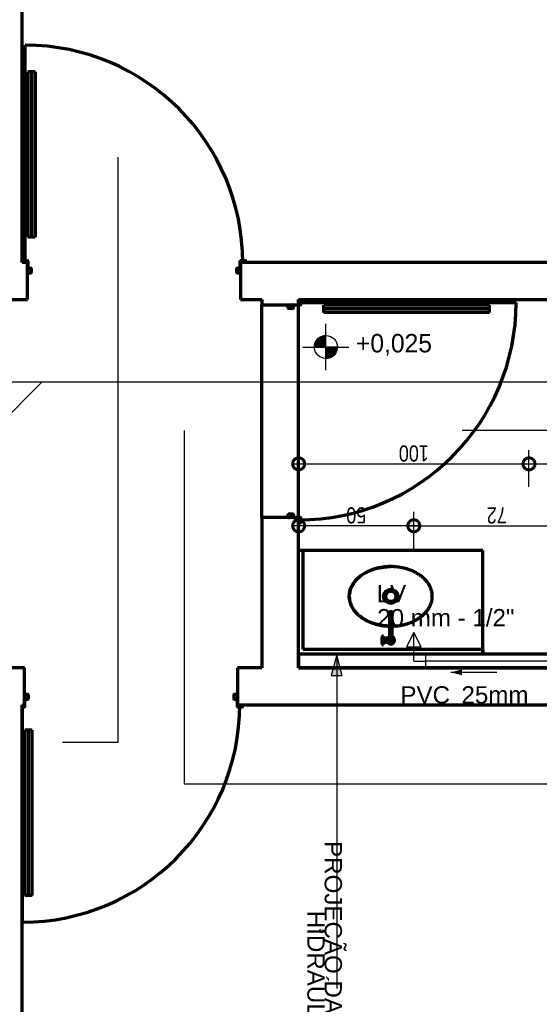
# Model space of a CAD drawing. Header units: millimetres. Extents: x -20654 to 2526, y -8238 to 977.
# Tile 85 of 219: x -10324.52 to -10322.26, y -4103.16 to -4098.88. Entities that reach past the tile are written whole.
import ezdxf

# ---------------------------------------------------------------- set-up
doc = ezdxf.new("R2010")
doc.units = ezdxf.units.MM
doc.linetypes.add('HIDDEN2', pattern=[0.47625, 0.3175, -0.15875])
for name, color, linetype in [('01 CONTORNO_dwg', 252, 'Continuous'), ('AF-Conexões', 4, 'Continuous'), ('AL-Textos conduto', 7, 'Continuous'), ('CV-Indicação coluna', 7, 'Continuous'), ('DI-Cortes', 1, 'Continuous'), ('P-PIPE-IDEN', 7, 'Continuous'), ('TEXTO', 251, 'Continuous'), ('Textos', 7, 'Continuous'), ('TQ-Conexões', 7, 'Continuous')]:
    doc.layers.add(name, color=color, linetype=linetype)
doc.styles.add('Arial', font='arial.ttf', dxfattribs={"height": 100})
doc.styles.add('Arial_4', font='arial.ttf', dxfattribs={"width": 0.8, "height": 0.07})
doc.styles.add('Century Gothic_2', font='GOTHIC.TTF', dxfattribs={"height": 80})
doc.dimstyles.new('COTAS', dxfattribs={"dimscale": 0.3048, "dimtxt": 0.07, "dimasz": 0.341207, "dimexe": 0.19685, "dimexo": 0.0625, "dimgap": 0.032808, "dimtad": 3, "dimdec": 0, "dimlfac": 100, "dimzin": 0, "dimdsep": 46, "dimtxsty": 'Arial_4', "dimblk1": 'DOTSMALL', "dimblk2": 'DOTSMALL', "dimsah": 1, "dimcen": 0.09, "dimdle": 0.065617, "dimazin": 0, "dimtfac": 1, "dimtdec": 0, "dimtmove": 0, "dimatfit": 0, "dimfxl": 0.328084, "dimfxlon": 1, "dimtvp": 1, "dimtfill": 1, "dimtolj": 1, "dimtzin": 0, "dimarcsym": 2})

# ---------------------------------------------------------------- blocks, each defined once
blk = doc.blocks.new('_DotSmall')
at = {"color": 0, "linetype": 'ByBlock', "const_width": 0.5}
blk.add_lwpolyline([(-0.0625, 0, 1), (0.0625, 0, 1)], format="xyb", close=True, dxfattribs=at)
blk = doc.blocks.new('*D117')
at = {"color": 0, "lineweight": -2, "transparency": 16777216}
for p, q in [((-10323.3089, -4101.1779), (-10323.3089, -4101.0179)), ((-10322.8089, -4101.1779), (-10322.8089, -4101.0179)), ((-10322.7889, -4101.0779), (-10323.3289, -4101.0779))]:
    blk.add_line(p, q, dxfattribs=at)
at = {"layer": 'Defpoints', "color": 0, "transparency": 16777216}
for p in [(-10323.3089, -4101.0779), (-10323.3089, -4101.2687), (-10322.8089, -4101.2775)]:
    blk.add_point(p, dxfattribs=at)
at = {"color": 0, "lineweight": -2, "transparency": 16777216, "xscale": 0.104, "yscale": 0.104, "zscale": 0.104, "rotation": 180}
blk.add_blockref('_DotSmall', (-10323.3089, -4101.0779), dxfattribs=at)
at = {"color": 0, "lineweight": -2, "transparency": 16777216, "xscale": 0.104, "yscale": 0.104, "zscale": 0.104}
blk.add_blockref('_DotSmall', (-10322.8089, -4101.0779), dxfattribs=at)
at = {"color": 0, "transparency": 16777216, "insert": (-10323.0589, -4101.0321), "char_height": 0.07, "attachment_point": 5, "rotation": 180, "style": 'Arial_4', "bg_fill": 3, "box_fill_scale": 1.1, "bg_fill_color": 256, "bg_fill_true_color": 13158600, "bg_fill_transparency": 0}
blk.add_mtext('\\A1;50', dxfattribs=at)
blk = doc.blocks.new('*D143')
at = {"color": 0, "lineweight": -2, "ltscale": 2, "transparency": 16777216}
for p, q in [((-10322.8089, -4101.1779), (-10322.8089, -4101.0179)), ((-10322.0888, -4101.1588), (-10322.0888, -4101.0179)), ((-10322.8289, -4101.0779), (-10322.0688, -4101.0779))]:
    blk.add_line(p, q, dxfattribs=at)
at = {"layer": 'Defpoints', "color": 0, "ltscale": 2, "transparency": 16777216}
for p in [(-10322.0888, -4101.0779), (-10322.0888, -4101.1779), (-10322.8089, -4101.2775)]:
    blk.add_point(p, dxfattribs=at)
at = {"color": 0, "lineweight": -2, "ltscale": 2, "transparency": 16777216, "xscale": 0.104, "yscale": 0.104, "zscale": 0.104, "rotation": 180}
blk.add_blockref('_DotSmall', (-10322.8089, -4101.0779), dxfattribs=at)
at = {"color": 0, "lineweight": -2, "ltscale": 2, "transparency": 16777216, "xscale": 0.104, "yscale": 0.104, "zscale": 0.104}
blk.add_blockref('_DotSmall', (-10322.0888, -4101.0779), dxfattribs=at)
at = {"color": 0, "ltscale": 2, "transparency": 16777216, "insert": (-10322.4489, -4101.0327), "char_height": 0.07, "attachment_point": 5, "rotation": 180, "style": 'Arial_4', "bg_fill": 3, "box_fill_scale": 1.1, "bg_fill_color": 256, "bg_fill_true_color": 13158600, "bg_fill_transparency": 0}
blk.add_mtext('\\A1;72', dxfattribs=at)
blk = doc.blocks.new('*D148')
at = {"color": 0, "lineweight": -2, "ltscale": 2, "transparency": 16777216}
for p, q in [((-10323.3089, -4100.9088), (-10323.3089, -4100.7488)), ((-10322.3089, -4100.9088), (-10322.3089, -4100.7488)), ((-10323.3289, -4100.8088), (-10322.2889, -4100.8088))]:
    blk.add_line(p, q, dxfattribs=at)
at = {"layer": 'Defpoints', "color": 0, "ltscale": 2, "transparency": 16777216}
for p in [(-10322.3089, -4100.8088), (-10323.3089, -4101.2153), (-10322.3089, -4101.2153)]:
    blk.add_point(p, dxfattribs=at)
at = {"color": 0, "lineweight": -2, "ltscale": 2, "transparency": 16777216, "xscale": 0.104, "yscale": 0.104, "zscale": 0.104, "rotation": 180}
blk.add_blockref('_DotSmall', (-10323.3089, -4100.8088), dxfattribs=at)
at = {"color": 0, "lineweight": -2, "ltscale": 2, "transparency": 16777216, "xscale": 0.104, "yscale": 0.104, "zscale": 0.104}
blk.add_blockref('_DotSmall', (-10322.3089, -4100.8088), dxfattribs=at)
at = {"color": 0, "ltscale": 2, "transparency": 16777216, "insert": (-10322.8089, -4100.7631), "char_height": 0.07, "attachment_point": 5, "rotation": 180, "style": 'Arial_4', "bg_fill": 3, "box_fill_scale": 1.1, "bg_fill_color": 256, "bg_fill_true_color": 13158600, "bg_fill_transparency": 0}
blk.add_mtext('\\A1;100', dxfattribs=at)
blk = doc.blocks.new('*D149')
at = {"color": 0, "lineweight": -2, "ltscale": 2, "transparency": 16777216}
for p, q in [((-10322.3089, -4100.8586), (-10322.3089, -4100.7488)), ((-10320.5889, -4100.8586), (-10320.5889, -4100.7488)), ((-10322.3289, -4100.8088), (-10320.5689, -4100.8088))]:
    blk.add_line(p, q, dxfattribs=at)
at = {"layer": 'Defpoints', "color": 0, "ltscale": 2, "transparency": 16777216}
for p in [(-10320.5889, -4100.8088), (-10322.3089, -4100.8776), (-10320.5889, -4100.8776)]:
    blk.add_point(p, dxfattribs=at)
at = {"color": 0, "lineweight": -2, "ltscale": 2, "transparency": 16777216, "xscale": 0.104, "yscale": 0.104, "zscale": 0.104, "rotation": 180}
blk.add_blockref('_DotSmall', (-10322.3089, -4100.8088), dxfattribs=at)
at = {"color": 0, "lineweight": -2, "ltscale": 2, "transparency": 16777216, "xscale": 0.104, "yscale": 0.104, "zscale": 0.104}
blk.add_blockref('_DotSmall', (-10320.5889, -4100.8088), dxfattribs=at)
at = {"color": 0, "ltscale": 2, "transparency": 16777216, "insert": (-10321.4489, -4100.7637), "char_height": 0.07, "attachment_point": 5, "rotation": 180, "style": 'Arial_4', "bg_fill": 3, "box_fill_scale": 1.1, "bg_fill_color": 256, "bg_fill_true_color": 13158600, "bg_fill_transparency": 0}
blk.add_mtext('\\A1;172', dxfattribs=at)
blk = doc.blocks.new('Elevações de ponto - Cota de elevação - Alvo_OTÁVIO-2012-708563-PLANTA')
at = {"layer": 'TEXTO'}
h = blk.add_hatch(color=256, dxfattribs=at)
edge = h.paths.add_edge_path(flags=0)
edge.add_line((2, 1), (1, 1))
edge.add_arc((2, 1), 1, 90, 180, ccw=False)
edge.add_line((2, 2), (2, 1))
h = blk.add_hatch(color=256, dxfattribs=at)
edge = h.paths.add_edge_path(flags=0)
edge.add_line((2, 1), (3, 1))
edge.add_arc((2, 1), 1, 270, 360, ccw=False)
edge.add_line((2, 0), (2, 1))
for p, q in [((2, -1), (2, 3)), ((2, 1), (2, 2)), ((0, 1), (4, 1)), ((1, 1), (2, 1)), ((2, 1), (2, 0)), ((3, 1), (2, 1))]:
    blk.add_line(p, q, dxfattribs=at)
blk.add_circle((2, 1), 1, dxfattribs=at)
for start, end in [(90, 180), (270, 360)]:
    blk.add_arc((2, 1), 1, start, end, dxfattribs=at)
blk = doc.blocks.new('terreo')
at = {"layer": '01 CONTORNO_dwg', "lineweight": 70}
h = blk.add_hatch(color=256, dxfattribs=at)
h.paths.add_polyline_path([(-13992.7, -3340.1), (-13979.7, -3340.1), (-13979.7, -3339.1), (-13992.7, -3339.1)], flags=0)
h.paths.add_polyline_path([(-13071.4, -3340.1), (-13071.4, -3339.1), (-13084.4, -3339.1), (-13084.4, -3340.1)], flags=0)
h.paths.add_polyline_path([(-13993.2, -3338.6), (-13993.2, -3338.6), (-13993.2, -3332.1), (-13994.2, -3332.1), (-13994.2, -3338.6)], flags=0)
h.paths.add_polyline_path([(-13069.9, -3338.6), (-13069.9, -3332.1), (-13070.9, -3332.1), (-13070.8, -3338.6)], flags=0)
h.paths.add_polyline_path([(-13978.2, -3338.6), (-13978.2, -3320.6), (-13979.2, -3320.6), (-13979.2, -3338.6)], flags=0)
h.paths.add_polyline_path([(-13085.9, -3338.6), (-13084.9, -3338.6), (-13084.9, -3320.6), (-13085.9, -3320.6)], flags=0)
h.paths.add_polyline_path([(-13084.4, -3320.1), (-13071.3, -3320.1), (-13071.3, -3319.1), (-13084.4, -3319.1)], flags=0)
h.paths.add_polyline_path([(-13992.7, -3320.1), (-13979.7, -3320.1), (-13979.7, -3319.1), (-13992.7, -3319.1)], flags=0)
h.paths.add_polyline_path([(-13070.8, -3318.6), (-13069.9, -3318.6), (-13069.9, -3287.6), (-13070.8, -3287.6), (-13070.8, -3295.1)], flags=0)
h.paths.add_polyline_path([(-13994.2, -3318.6), (-13993.2, -3318.6), (-13993.2, -3287.6), (-13994.2, -3287.6), (-13994.2, -3317.1)], flags=0)
h.paths.add_polyline_path([(-13046.8, -3295.1), (-13046.8, -3287.6), (-13047.8, -3287.6), (-13047.8, -3295.1)], flags=0)
h.paths.add_polyline_path([(-14017.2, -3295.1), (-14016.2, -3295.1), (-14016.2, -3287.6), (-14017.2, -3287.6)], flags=0)
h.paths.add_polyline_path([(-13048.3, -3287.1), (-13048.3, -3286.1), (-13069.3, -3286.1), (-13069.3, -3287.1), (-13056, -3287.1)], flags=0)
h.paths.add_polyline_path([(-14009.2, -3287.1), (-13994.7, -3287.1), (-13994.7, -3286.1), (-14015.7, -3286.1), (-14015.7, -3287.1)], flags=0)
h = blk.add_hatch(color=256, dxfattribs=at)
h.paths.add_polyline_path([(-12809.7, -4425.5), (-12809.7, -4424.5), (-12817.2, -4424.5), (-12817.2, -4425.5)], flags=0)
h.paths.add_polyline_path([(-12808.2, -4424), (-12808.2, -4403), (-12809.2, -4403), (-12809.2, -4424)], flags=0)
h.paths.add_polyline_path([(-12817.2, -4402.5), (-12809.7, -4402.5), (-12809.7, -4401.5), (-12840.7, -4401.5), (-12840.7, -4402.5), (-12817.2, -4402.5)], flags=0)
h.paths.add_polyline_path([(-12860.7, -4402.5), (-12854.2, -4402.5), (-12854.2, -4401.5), (-12860.7, -4401.5)], flags=0)
h.paths.add_polyline_path([(-12842.2, -4401), (-12841.2, -4401), (-12841.2, -4388), (-12842.2, -4388)], flags=0)
h.paths.add_polyline_path([(-12862.2, -4401), (-12861.2, -4401), (-12861.2, -4388), (-12862.2, -4388)], flags=0)
h.paths.add_polyline_path([(-12842.7, -4387.5), (-12842.7, -4386.5), (-12860.7, -4386.5), (-12860.7, -4387.5)], flags=0)
h.paths.add_polyline_path([(-12860.7, -3494.2), (-12842.7, -3494.2), (-12842.7, -3493.2), (-12860.7, -3493.2)], flags=0)
h.paths.add_polyline_path([(-12862.2, -3492.7), (-12861.2, -3492.7), (-12861.2, -3479.7), (-12862.2, -3479.7)], flags=0)
h.paths.add_polyline_path([(-12842.2, -3492.7), (-12841.2, -3492.7), (-12841.2, -3479.6), (-12842.2, -3479.6)], flags=0)
h.paths.add_polyline_path([(-12860.7, -3479.2), (-12854.2, -3479.1), (-12854.2, -3478.2), (-12860.7, -3478.2), (-12860.7, -3479.1)], flags=0)
h.paths.add_polyline_path([(-12840.7, -3479.1), (-12809.7, -3479.1), (-12809.7, -3478.1), (-12840.7, -3478.2)], flags=0)
h.paths.add_polyline_path([(-12808.2, -3477.6), (-12808.2, -3456.6), (-12809.2, -3456.6), (-12809.2, -3477.6)], flags=0)
h.paths.add_polyline_path([(-12809.7, -3456.1), (-12809.7, -3455.1), (-12817.2, -3455.1), (-12817.2, -3456.1)], flags=0)
h = blk.add_hatch(color=256, dxfattribs=at)
h.paths.add_polyline_path([(-14007.8, -5224.1), (-14007.8, -5223.1), (-14017.2, -5223.7), (-14017.2, -5224.1)], flags=0)
h.paths.add_polyline_path([(-13061.4, -5224.1), (-13061.4, -5223.1), (-13082.4, -5223.1), (-13082.4, -5224.1)], flags=0)
h.paths.add_polyline_path([(-13059.9, -5222.6), (-13059.9, -5215.1), (-13060.9, -5215.1), (-13060.9, -5222.6)], flags=0)
h.paths.add_polyline_path([(-13082.9, -5222.6), (-13082.9, -5191.6), (-13083.9, -5191.6), (-13083.9, -5222.6), (-13082.9, -5222.6)], flags=0)
h.paths.add_polyline_path([(-14007.3, -5222.6), (-14006.3, -5222.6), (-14006.3, -5191.6), (-14007.2, -5191.6), (-14007.3, -5215.1)], flags=0)
h.paths.add_polyline_path([(-13084.4, -5191.1), (-13084.4, -5190.1), (-13097.4, -5190.1), (-13097.4, -5191.1)], flags=0)
h.paths.add_polyline_path([(-14005.8, -5191.1), (-13992.7, -5191.1), (-13992.7, -5190.1), (-14005.8, -5190.1)], flags=0)
h.paths.add_polyline_path([(-13991.2, -5189.6), (-13991.2, -5171.6), (-13992.2, -5171.6), (-13992.2, -5189.6)], flags=0)
h.paths.add_polyline_path([(-13098.9, -5189.6), (-13097.9, -5189.6), (-13097.9, -5171.6), (-13098.9, -5171.6)], flags=0)
h.paths.add_polyline_path([(-13083.9, -5178.1), (-13082.9, -5178.1), (-13082.9, -5171.6), (-13083.9, -5171.6)], flags=0)
h.paths.add_polyline_path([(-14006.2, -5178.1), (-14006.3, -5171.6), (-14007.2, -5171.6), (-14007.2, -5178.1), (-14006.3, -5178.1)], flags=0)
h.paths.add_polyline_path([(-13097.4, -5171.1), (-13084.4, -5171.1), (-13084.4, -5170.1), (-13097.4, -5170.1)], flags=0)
h.paths.add_polyline_path([(-14005.7, -5171.1), (-13992.7, -5171.1), (-13992.7, -5170.1), (-14005.7, -5170.1)], flags=0)
for p, q in [((-14017.2, -3295.1), (-14017.2, -895.1)), ((-14004.2, -3295.1), (-14004.2, -2350.8)), ((-13993.2, -2466.8), (-13993.2, -3185.1)), ((-13961.2, -2466.8), (-13993.2, -2466.8)), ((-13977.2, -2466.8), (-13977.2, -3185.1)), ((-13961.2, -2466.8), (-13961.2, -3185.1)), ((-13961.2, -3185.1), (-13993.2, -3185.1)), ((-14016.2, -3287.6), (-14016.2, -3295.1)), ((-14015.7, -3286.1), (-13994.7, -3286.1)), ((-13994.7, -3287.1), (-14015.7, -3287.1)), ((-13994.2, -3295.1), (-13994.2, -3287.6)), ((-13993.2, -3287.6), (-13993.2, -3318.6)), ((-13070.8, -3318.6), (-13070.8, -3287.6)), ((-13069.8, -3287.6), (-13069.8, -3295.2)), ((-13069.3, -3286.1), (-13048.3, -3286.1)), ((-13048.3, -3287.1), (-13069.3, -3287.1)), ((-13047.8, -3295.1), (-13047.8, -3287.6)), ((-13046.8, -3287.6), (-13046.8, -3295.1)), ((-13994.2, -3295.1), (-14017.2, -3295.1)), ((-13994.2, -3455.1), (-13994.2, -3295.1)), ((-13994.2, -3332.1), (-13993.2, -3332.1)), ((-13993.2, -3332.1), (-13993.2, -3338.6)), ((-13992.7, -3319.1), (-13979.7, -3319.1)), ((-13979.7, -3320.1), (-13992.7, -3320.1)), ((-13979.2, -3338.6), (-13979.2, -3320.6)), ((-13978.2, -3320.6), (-13978.2, -3338.6)), ((-13085.9, -3338.6), (-13085.9, -3320.6)), ((-13084.9, -3320.6), (-13084.9, -3338.6)), ((-13084.4, -3319.1), (-13071.3, -3319.1)), ((-13071.3, -3320.1), (-13084.4, -3320.1)), ((-13070.9, -3332.1), (-13069.9, -3332.1)), ((-13070.9, -3338.6), (-13070.9, -3332.1)), ((-10097.2, -3295.1), (-13069.9, -3295.1)), ((-13069.9, -3295.1), (-13069.9, -3455.1)), ((-13992.7, -3339.1), (-13979.7, -3339.1)), ((-13979.7, -3340.1), (-13992.7, -3340.1)), ((-13084.4, -3339.1), (-13071.4, -3339.1)), ((-13071.4, -3340.1), (-13084.4, -3340.1)), ((-14177.2, -3455.1), (-13994.2, -3455.1)), ((-13069.9, -3455.1), (-12977.2, -3455.1)), ((-12977.2, -3455.1), (-12977.2, -3478.2)), ((-12817.2, -3455.1), (-10097.2, -3455.1)), ((-12817.2, -3478.2), (-12817.2, -3455.1)), ((-12809.7, -3456.1), (-12817.2, -3456.1)), ((-12809.2, -3477.6), (-12809.2, -3456.6)), ((-12808.2, -3456.6), (-12808.2, -3477.6)), ((-12977.2, -3478.2), (-12817.2, -3478.2)), ((-12977.2, -4402.5), (-12977.2, -3478.2)), ((-12862.2, -3492.7), (-12862.2, -3479.7)), ((-12861.2, -3479.7), (-12861.2, -3492.7)), ((-12854.2, -3479.2), (-12860.7, -3479.2)), ((-12860.7, -3493.2), (-12842.7, -3493.2)), ((-12842.7, -3494.2), (-12860.7, -3494.2)), ((-12854.2, -3478.2), (-12854.2, -3479.2)), ((-12842.2, -3492.7), (-12842.2, -3479.6)), ((-12841.2, -3479.6), (-12841.2, -3492.7)), ((-12809.7, -3479.1), (-12840.7, -3479.1)), ((-12817.2, -3468.2), (-11872.9, -3468.2)), ((-12817.2, -3478.1), (-12809.7, -3478.1)), ((-12817.2, -4401.5), (-12817.2, -3479.1)), ((-11988.9, -3479.2), (-12707.2, -3479.2)), ((-12707.2, -3511.2), (-12707.2, -3479.2)), ((-11988.9, -3495.2), (-12707.2, -3495.2)), ((-11988.9, -3511.2), (-11988.9, -3479.2)), ((-11988.9, -3511.2), (-12707.2, -3511.2)), ((-12817.2, -4402.5), (-12977.2, -4402.5)), ((-12977.2, -4402.5), (-12977.2, -5055.1)), ((-12862.2, -4401), (-12862.2, -4388)), ((-12861.2, -4388), (-12861.2, -4401)), ((-12860.7, -4386.5), (-12842.7, -4386.5)), ((-12842.7, -4387.5), (-12860.7, -4387.5)), ((-12860.7, -4401.5), (-12854.2, -4401.5)), ((-12854.2, -4401.5), (-12854.2, -4402.5)), ((-12842.2, -4401), (-12842.2, -4388)), ((-12841.2, -4388), (-12841.2, -4401)), ((-12840.7, -4401.5), (-12809.7, -4401.5)), ((-12817.2, -5055.1), (-12817.2, -4402.5)), ((-12809.7, -4402.5), (-12817.2, -4402.5)), ((-12809.2, -4424), (-12809.2, -4403)), ((-12808.2, -4403), (-12808.2, -4424)), ((-12817.2, -4424.5), (-12809.7, -4424.5)), ((-12809.7, -4425.5), (-12817.2, -4425.5)), ((-12797.2, -4545.1), (-12817.2, -4545.1)), ((-12797.2, -4975.1), (-12797.2, -4545.1)), ((-12017.2, -4545.1), (-12797.2, -4545.1)), ((-12017.2, -4975.1), (-12017.2, -4545.1)), ((-12423.4, -4824.7), (-12423.4, -4820)), ((-12423.4, -4824.7), (-12423.4, -4920.6)), ((-12411.1, -4824.7), (-12411.1, -4820)), ((-12411.1, -4920.6), (-12411.1, -4824.7)), ((-12449.3, -4916.9), (-12453.4, -4916.9)), ((-12449.3, -4929.7), (-12449.3, -4916.9)), ((-12456.7, -4931.6), (-12449.3, -4931.6)), ((-12456.5, -4938.6), (-12449.3, -4938.6)), ((-12453.4, -4953.4), (-12449.3, -4953.4)), ((-12444.4, -4929.8), (-12449.3, -4929.7)), ((-12449.3, -4940.6), (-12449.3, -4929.7)), ((-12449.3, -4940.6), (-12444.4, -4940.5)), ((-12449.3, -4953.4), (-12449.3, -4940.6)), ((-12444.4, -4930.7), (-12444.4, -4929.8)), ((-12443.6, -4930.7), (-12444.4, -4930.7)), ((-12444.4, -4930.7), (-12444.4, -4939.5)), ((-12444.4, -4940.5), (-12444.4, -4939.5)), ((-12444.4, -4939.5), (-12443.6, -4939.5)), ((-12438.5, -4927.6), (-12443.6, -4927.6)), ((-12443.6, -4927.6), (-12443.6, -4930.7)), ((-12443.6, -4939.5), (-12443.6, -4930.7)), ((-12443.6, -4939.5), (-12443.6, -4942.6)), ((-12443.6, -4942.6), (-12438.5, -4942.6)), ((-12433.6, -4926.5), (-12438.5, -4926.5)), ((-12438.5, -4926.5), (-12438.5, -4927.6)), ((-12438.5, -4942.6), (-12438.5, -4943.7)), ((-12438.5, -4943.7), (-12433.6, -4943.7)), ((-12433.6, -4927.4), (-12433.6, -4926.5)), ((-12432.8, -4927.4), (-12433.6, -4927.4)), ((-12433.6, -4927.4), (-12433.6, -4942.8)), ((-12433.6, -4943.7), (-12433.6, -4942.8)), ((-12433.6, -4942.8), (-12432.8, -4942.8)), ((-12430.4, -4926.4), (-12432.8, -4926.4)), ((-12432.8, -4926.4), (-12432.8, -4927.4)), ((-12432.8, -4942.8), (-12432.8, -4927.4)), ((-12432.8, -4942.8), (-12432.8, -4943.9)), ((-12432.8, -4943.9), (-12430.4, -4943.9)), ((-12430.4, -4926.4), (-12423.4, -4926.4)), ((-12418.8, -4943.9), (-12430.3, -4943.9)), ((-12423.4, -4920.6), (-12423.4, -4935.1)), ((-12411.1, -4920.6), (-12411.1, -4935.1)), ((-10097.2, -4995.1), (-12817.2, -4995.1)), ((-12817.2, -4995.1), (-12817.2, -5055.1)), ((-12017.2, -4975.1), (-12797.2, -4975.1)), ((-12017.2, -4995.1), (-12017.2, -4975.1)), ((-12017.2, -4976.1), (-12017.2, -4995.1)), ((-14007.2, -5055.1), (-14177.2, -5055.1)), ((-14007.2, -5215.1), (-14007.2, -5055.1)), ((-12977.2, -5055.1), (-13082.9, -5055.1)), ((-13082.9, -5055.1), (-13082.9, -5215.1)), ((-10617.2, -5055.1), (-12817.2, -5055.1)), ((-12817.2, -5055.1), (-10162.2, -5055.1)), ((-14006.2, -5178.1), (-14006.2, -5171.6)), ((-13992.7, -5170.1), (-14005.7, -5170.1)), ((-14005.7, -5171.1), (-13992.7, -5171.1)), ((-13992.2, -5171.6), (-13992.2, -5189.6)), ((-13991.2, -5189.6), (-13991.2, -5171.6)), ((-13098.9, -5171.6), (-13098.9, -5189.6)), ((-13097.9, -5189.6), (-13097.9, -5171.6)), ((-13084.4, -5170.1), (-13097.4, -5170.1)), ((-13097.4, -5171.1), (-13084.4, -5171.1)), ((-13083.9, -5171.6), (-13083.9, -5178.1)), ((-14017.2, -5215.1), (-14007.2, -5215.1)), ((-14017.2, -7615.1), (-14017.2, -5215.1)), ((-14017.2, -5215.1), (-14017.2, -6159.4)), ((-14007.3, -5215.1), (-14007.3, -5222.6)), ((-14007.2, -5178.1), (-14006.2, -5178.1)), ((-14006.3, -5222.6), (-14006.3, -5191.6)), ((-13992.7, -5190.1), (-14005.8, -5190.1)), ((-14005.8, -5191.1), (-13992.7, -5191.1)), ((-13084.4, -5190.1), (-13097.4, -5190.1)), ((-13097.4, -5191.1), (-13084.4, -5191.1)), ((-13083.9, -5178.1), (-13082.9, -5178.1)), ((-13083.9, -5191.6), (-13083.9, -5222.6)), ((-13082.9, -5215.1), (-10097.2, -5215.1)), ((-13082.9, -5222.6), (-13082.9, -5215.1)), ((-13060.9, -5215.1), (-13060.9, -5222.6)), ((-13059.9, -5222.6), (-13059.9, -5215.1)), ((-14007.8, -5223.1), (-14017.2, -5223.1)), ((-14017.2, -5224.1), (-14007.8, -5224.1)), ((-13061.4, -5223.1), (-13082.4, -5223.1)), ((-13082.4, -5224.1), (-13061.4, -5224.1)), ((-14006.2, -6043.4), (-14006.2, -5325.1)), ((-13974.2, -5325.1), (-14006.2, -5325.1)), ((-13990.2, -6043.4), (-13990.2, -5325.1)), ((-13974.2, -6043.4), (-13974.2, -5325.1)), ((-13974.2, -6043.4), (-14006.2, -6043.4))]:
    blk.add_line(p, q, dxfattribs=at)
for radius in [31.1, 31.1, 22.5, 22.5]:
    blk.add_circle((-12417.2, -4744.4), radius, dxfattribs=at)
for centre, radius, start, end in [((-14004.2, -3295.1), 944.3, 0, 90), ((-14015.7, -3287.6), 1.5, 90, 180), ((-14015.7, -3287.6), 0.5, 90, 180), ((-13994.7, -3287.6), 1.5, 0, 90), ((-13994.7, -3287.6), 0.5, 0, 90), ((-13069.3, -3287.6), 1.5, 90, 180), ((-13069.3, -3287.6), 0.5, 90, 180), ((-13048.3, -3287.6), 1.5, 0, 90), ((-13048.3, -3287.6), 0.5, 0, 90), ((-13992.7, -3318.6), 1.5, 185.1213, 270), ((-13992.7, -3318.6), 0.5, 180, 270), ((-13979.7, -3320.6), 1.5, 0, 90), ((-13979.7, -3320.6), 0.5, 0, 90), ((-13084.4, -3320.6), 1.5, 90, 180), ((-13084.4, -3320.6), 0.5, 90, 180), ((-13071.3, -3318.6), 0.5, 270, 0), ((-13071.3, -3318.6), 1.5, 270, 354.8787), ((-13992.7, -3338.6), 1.5, 180, 270), ((-13992.7, -3338.6), 0.5, 180, 270), ((-13979.7, -3338.6), 1.5, 270, 0), ((-13979.7, -3338.6), 0.5, 270, 0), ((-13084.4, -3338.6), 1.5, 180, 270), ((-13084.4, -3338.6), 0.5, 180, 270), ((-13071.4, -3338.6), 1.5, 270, 0), ((-13071.4, -3338.6), 0.5, 270, 0), ((-12809.7, -3456.6), 1.5, 0, 90), ((-12809.7, -3456.6), 0.5, 0, 90), ((-12860.7, -3479.7), 1.5, 90, 180), ((-12860.7, -3492.7), 1.5, 180, 270), ((-12860.7, -3479.7), 0.5, 90, 180), ((-12860.7, -3492.7), 0.5, 180, 270), ((-12842.7, -3492.7), 1.5, 270, 0), ((-12842.7, -3492.7), 0.5, 270, 0), ((-12840.7, -3479.6), 1.5, 95.1213, 180), ((-12840.7, -3479.6), 0.5, 90, 180), ((-12817.2, -3468.2), 944.3, 270, 0), ((-12809.7, -3477.6), 1.5, 270, 0), ((-12809.7, -3477.6), 0.5, 270, 0), ((-12860.7, -4388), 1.5, 90, 180), ((-12860.7, -4401), 1.5, 180, 270), ((-12860.7, -4388), 0.5, 90, 180), ((-12860.7, -4401), 0.5, 180, 270), ((-12842.7, -4388), 1.5, 0, 90), ((-12842.7, -4388), 0.5, 0, 90), ((-12840.7, -4401), 1.5, 180, 264.8787), ((-12840.7, -4401), 0.5, 180, 270), ((-12809.7, -4403), 1.5, 0, 90), ((-12809.7, -4403), 0.5, 0, 90), ((-12809.7, -4424), 0.5, 270, 0), ((-12809.7, -4424), 1.5, 270, 0), ((-12417.2, -4818.9), 7.88, 0, 180.0265), ((-12417.2, -4819.9), 7.88, 331.5421, 208.4579), ((-12414.6, -4818.9), 10.5, 180.0199, 213.6739), ((-12417.2, -4820), 6.12, 0, 180), ((-12419.8, -4818.9), 10.5, 326.3261, 0), ((-12398, -4935.1), 58.8, 162.4334, 180), ((-12453.4, -4917.6), 0.702, 90, 162.4334), ((-12398, -4935.1), 58.8, 180, 197.5666), ((-12398, -4935.1), 56.1, 176.4132, 183.5868), ((-12453.4, -4952.7), 0.702, 197.5666, 270), ((-12417.2, -4935.1), 15.8, 112.831, 146.2499), ((-12417.2, -4935.1), 15.8, 213.7501, 270), ((-12421.5, -4935.8), 8.27, 136.6245, 175.3755), ((-12422.1, -4934.7), 7.65, 183.2763, 222.7237), ((-12418.5, -4931.4), 12.5, 222.7237, 247.2763), ((-12419.6, -4937.5), 10.8, 110.089, 136.6245), ((-12417.2, -4935.1), 8.94, 133.2171, 46.7829), ((-12417.2, -4935.1), 6.12, 180, 0), ((-12416.9, -4924.7), 19.3, 250.6394, 264.83), ((-12417.2, -4935.1), 15.8, 270, 67.169), ((-14005.7, -5171.6), 1.5, 90, 180), ((-14005.7, -5171.6), 0.5, 90, 180), ((-13992.7, -5171.6), 1.5, 0, 90), ((-13992.7, -5171.6), 0.5, 0, 90), ((-13097.4, -5171.6), 1.5, 90, 180), ((-13097.4, -5171.6), 0.5, 90, 180), ((-13084.4, -5171.6), 1.5, 0, 90), ((-13084.4, -5171.6), 0.5, 0, 90), ((-14017.2, -5215.1), 944.3, 270, 0), ((-14005.8, -5191.6), 1.5, 90, 174.8787), ((-14005.8, -5191.6), 0.5, 90, 180), ((-13992.7, -5189.6), 0.5, 270, 0), ((-13992.7, -5189.6), 1.5, 270, 0), ((-13097.4, -5189.6), 1.5, 180, 270), ((-13097.4, -5189.6), 0.5, 180, 270), ((-13084.4, -5191.6), 1.5, 5.1213, 90), ((-13084.4, -5191.6), 0.5, 0, 90), ((-14007.8, -5222.6), 0.5, 270, 0), ((-14007.8, -5222.6), 1.5, 270, 0), ((-13082.4, -5222.6), 1.5, 180, 270), ((-13082.4, -5222.6), 0.5, 180, 270), ((-13061.4, -5222.6), 1.5, 270, 0), ((-13061.4, -5222.6), 0.5, 270, 0)]:
    blk.add_arc(centre, radius, start, end, dxfattribs=at)
for points, knots in [([(-12417.2, -4615.1), (-12424.1, -4615.1), (-12437.6, -4615.7), (-12454.1, -4617.7), (-12467.1, -4620.1), (-12476.8, -4622.3), (-12486.3, -4624.9), (-12495.4, -4627.9), (-12504.4, -4631.2), (-12513.1, -4634.9), (-12521.6, -4638.9), (-12529.6, -4643.3), (-12537.3, -4648), (-12544.7, -4653), (-12551.7, -4658.3), (-12558.2, -4663.8), (-12564.2, -4669.5), (-12569.9, -4675.6), (-12575, -4681.9), (-12579.6, -4688.3), (-12583.7, -4694.9), (-12587.4, -4701.7), (-12590.5, -4708.7), (-12593, -4715.6), (-12594.9, -4722.7), (-12596.3, -4729.9), (-12597.2, -4737.2), (-12597.5, -4744.4), (-12597.2, -4751.7), (-12596.3, -4758.9), (-12594.9, -4766.1), (-12592.6, -4774.4), (-12589.1, -4783.7), (-12583.8, -4794), (-12577.5, -4803.8), (-12569.9, -4813.3), (-12561.3, -4822.3), (-12551.8, -4830.7), (-12541.1, -4838.5), (-12529.7, -4845.6), (-12517.5, -4852), (-12504.4, -4857.8), (-12491, -4862.6), (-12476.8, -4866.6), (-12462.2, -4869.8), (-12444.6, -4872.5), (-12431.6, -4873.4), (-12423.5, -4873.7)], [0, 0, 0, 0, 0.0357143, 0.0714286, 0.0892857, 0.1071429, 0.125, 0.1428571, 0.1607143, 0.1785714, 0.1964286, 0.2142857, 0.2321429, 0.25, 0.2678571, 0.2857143, 0.3035714, 0.3214286, 0.3392857, 0.3571429, 0.375, 0.3928571, 0.4107143, 0.4285714, 0.4464286, 0.4642857, 0.4821429, 0.5, 0.5178571, 0.5357143, 0.5535714, 0.5714286, 0.5982143, 0.625, 0.6517857, 0.6785714, 0.7053571, 0.7321429, 0.7589286, 0.7857143, 0.8125, 0.8392857, 0.8660714, 0.8928571, 0.9196429, 0.9464286, 0.9890912, 0.9890912, 0.9890912, 0.9890912]), ([(-12423.5, -4873.7), (-12431.6, -4873.4), (-12444.6, -4872.5), (-12462.2, -4869.8), (-12476.8, -4866.6), (-12491, -4862.6), (-12504.4, -4857.8), (-12517.5, -4852), (-12529.7, -4845.6), (-12541.1, -4838.5), (-12551.8, -4830.7), (-12561.3, -4822.3), (-12569.9, -4813.3), (-12577.5, -4803.8), (-12583.8, -4794), (-12589.1, -4783.7), (-12592.6, -4774.4), (-12594.9, -4766.1), (-12596.3, -4758.9), (-12597.2, -4751.7), (-12597.5, -4744.4), (-12597.2, -4737.2), (-12596.3, -4729.9), (-12594.9, -4722.7), (-12593, -4715.6), (-12590.5, -4708.7), (-12587.4, -4701.7), (-12583.7, -4694.9), (-12579.6, -4688.3), (-12575, -4681.9), (-12569.9, -4675.6), (-12564.2, -4669.5), (-12558.2, -4663.8), (-12551.7, -4658.3), (-12544.7, -4653), (-12537.3, -4648), (-12529.6, -4643.3), (-12521.6, -4638.9), (-12513.1, -4634.9), (-12504.4, -4631.2), (-12495.4, -4627.9), (-12486.3, -4624.9), (-12476.8, -4622.3), (-12467.1, -4620.1), (-12454.1, -4617.7), (-12437.6, -4615.7), (-12424.1, -4615.1), (-12417.2, -4615.1)], [-0.9890908, -0.9890908, -0.9890908, -0.9890908, -0.9464286, -0.9196429, -0.8928571, -0.8660714, -0.8392857, -0.8125, -0.7857143, -0.7589286, -0.7321429, -0.7053571, -0.6785714, -0.6517857, -0.625, -0.5982143, -0.5714286, -0.5535714, -0.5357143, -0.5178571, -0.5, -0.4821429, -0.4642857, -0.4464286, -0.4285714, -0.4107143, -0.3928571, -0.375, -0.3571429, -0.3392857, -0.3214286, -0.3035714, -0.2857143, -0.2678571, -0.25, -0.2321429, -0.2142857, -0.1964286, -0.1785714, -0.1607143, -0.1428571, -0.125, -0.1071429, -0.0892857, -0.0714286, -0.0357143, 0, 0, 0, 0]), ([(-12417.2, -4615.1), (-12424.1, -4615.1), (-12437.6, -4615.7), (-12454.1, -4617.7), (-12467.1, -4620.1), (-12476.8, -4622.3), (-12486.3, -4624.9), (-12495.4, -4627.9), (-12504.4, -4631.2), (-12513.1, -4634.9), (-12521.6, -4638.9), (-12529.6, -4643.3), (-12537.3, -4648), (-12544.7, -4653), (-12551.7, -4658.3), (-12558.2, -4663.8), (-12564.2, -4669.5), (-12569.9, -4675.6), (-12575, -4681.9), (-12579.6, -4688.3), (-12583.7, -4694.9), (-12587.4, -4701.7), (-12590.5, -4708.7), (-12593, -4715.6), (-12594.9, -4722.7), (-12596.3, -4729.9), (-12597.2, -4737.2), (-12597.5, -4744.4), (-12597.2, -4751.7), (-12596.3, -4758.9), (-12594.9, -4766.1), (-12592.6, -4774.4), (-12589.1, -4783.7), (-12583.8, -4794), (-12577.5, -4803.8), (-12569.9, -4813.3), (-12561.3, -4822.3), (-12551.8, -4830.7), (-12541.1, -4838.5), (-12529.7, -4845.6), (-12517.5, -4852), (-12504.4, -4857.8), (-12491, -4862.6), (-12476.8, -4866.6), (-12462.2, -4869.8), (-12444.6, -4872.5), (-12431.6, -4873.4), (-12423.5, -4873.7)], [0, 0, 0, 0, 0.0357143, 0.0714286, 0.0892857, 0.1071429, 0.125, 0.1428571, 0.1607143, 0.1785714, 0.1964286, 0.2142857, 0.2321429, 0.25, 0.2678571, 0.2857143, 0.3035714, 0.3214286, 0.3392857, 0.3571429, 0.375, 0.3928571, 0.4107143, 0.4285714, 0.4464286, 0.4642857, 0.4821429, 0.5, 0.5178571, 0.5357143, 0.5535714, 0.5714286, 0.5982143, 0.625, 0.6517857, 0.6785714, 0.7053571, 0.7321429, 0.7589286, 0.7857143, 0.8125, 0.8392857, 0.8660714, 0.8928571, 0.9196429, 0.9464286, 0.9890912, 0.9890912, 0.9890912, 0.9890912]), ([(-12410.5, -4873.6), (-12405.9, -4873.5), (-12394.7, -4872.9), (-12380.4, -4871.2), (-12367.4, -4868.8), (-12357.7, -4866.5), (-12348.2, -4863.9), (-12339, -4861), (-12330.1, -4857.7), (-12321.3, -4854), (-12312.9, -4849.9), (-12304.9, -4845.6), (-12297.2, -4840.9), (-12289.8, -4835.9), (-12282.8, -4830.6), (-12276.3, -4825.1), (-12270.3, -4819.3), (-12264.6, -4813.3), (-12259.5, -4807), (-12254.8, -4800.6), (-12250.7, -4794), (-12247.1, -4787.2), (-12244, -4780.2), (-12241.5, -4773.2), (-12239.5, -4766.1), (-12238.1, -4758.9), (-12237.3, -4751.7), (-12237, -4744.4), (-12237.3, -4737.2), (-12238.1, -4729.9), (-12239.5, -4722.7), (-12241.8, -4714.5), (-12245.4, -4705.2), (-12250.6, -4694.8), (-12257, -4685.1), (-12264.5, -4675.6), (-12273.2, -4666.6), (-12282.7, -4658.2), (-12293.4, -4650.3), (-12304.8, -4643.2), (-12317, -4636.8), (-12330.1, -4631.1), (-12343.5, -4626.3), (-12357.7, -4622.3), (-12372.2, -4619.1), (-12391.8, -4616.1), (-12407, -4615.2), (-12417.2, -4615.1)], [0.0118277, 0.0118277, 0.0118277, 0.0118277, 0.0357143, 0.0714286, 0.0892857, 0.1071429, 0.125, 0.1428571, 0.1607143, 0.1785714, 0.1964286, 0.2142857, 0.2321429, 0.25, 0.2678571, 0.2857143, 0.3035714, 0.3214286, 0.3392857, 0.3571429, 0.375, 0.3928571, 0.4107143, 0.4285714, 0.4464286, 0.4642857, 0.4821429, 0.5, 0.5178571, 0.5357143, 0.5535714, 0.5714286, 0.5982143, 0.625, 0.6517857, 0.6785714, 0.7053571, 0.7321429, 0.7589286, 0.7857143, 0.8125, 0.8392857, 0.8660714, 0.8928571, 0.9196429, 0.9464286, 1, 1, 1, 1])]:
    blk.add_open_spline(points, degree=3, knots=knots, dxfattribs=at)
at = {"layer": '01 CONTORNO_dwg', "lineweight": 70, "xscale": 49.99999999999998, "yscale": 49.99999999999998, "zscale": 49.99999999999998}
blk.add_blockref('Elevações de ponto - Cota de elevação - Alvo_OTÁVIO-2012-708563-PLANTA', (-12799, -3711.5), dxfattribs=at)
at = {"layer": '01 CONTORNO_dwg', "lineweight": 70, "insert": (-12568.5, -3604.9), "char_height": 80, "width": 406.957, "attachment_point": 1, "line_spacing_factor": 0.984502, "style": 'Century Gothic_2'}
blk.add_mtext('+0,025', dxfattribs=at)

msp = doc.modelspace()

# ---------------------------------------------------------------- hatches: boundary and pattern name
at = {"layer": 'CV-Indicação coluna'}
msp.add_hatch(color=256, dxfattribs=at).paths.add_polyline_path([(-10323.1434, -4101.6385), (-10323.1673, -4101.7278), (-10323.1194, -4101.7278)])
at = {"layer": 'P-PIPE-IDEN'}
msp.add_hatch(color=256, dxfattribs=at).paths.add_polyline_path([(-10322.6478, -4101.7143), (-10322.5995, -4101.7272), (-10322.5995, -4101.7013)])

# ---------------------------------------------------------------- linework, layer by layer
at = {"layer": 'AF-Conexões'}
for p, q in [((-10322.8089, -4101.5406), (-10322.8401, -4101.6031)), ((-10322.8089, -4101.6656), (-10322.8089, -4101.5406)), ((-10322.7776, -4101.6031), (-10322.8089, -4101.5406)), ((-10322.8401, -4101.6031), (-10322.7776, -4101.6031)), ((-10322.8089, -4101.6656), (-10322.7589, -4101.6656)), ((-10322.7589, -4101.6406), (-10322.7589, -4101.6906)), ((-10322.1888, -4101.6656), (-10322.7589, -4101.6656))]:
    msp.add_line(p, q, dxfattribs=at)
at = {"layer": 'CV-Indicação coluna'}
for p, q in [((-10323.1434, -4101.6385), (-10323.1673, -4101.7278)), ((-10323.1194, -4101.7278), (-10323.1434, -4101.6385)), ((-10323.1434, -4101.6385), (-10323.1434, -4103.0874)), ((-10323.1673, -4101.7278), (-10323.1194, -4101.7278))]:
    msp.add_line(p, q, dxfattribs=at)
at = {"layer": 'DI-Cortes', "linetype": 'Continuous'}
for p, q in [((-10324.8222, -4100.4528), (-10319.1327, -4100.4528)), ((-10324.6222, -4100.6528), (-10324.4222, -4100.4528))]:
    msp.add_line(p, q, dxfattribs=at)
at = {"layer": 'P-PIPE-IDEN'}
msp.add_lwpolyline([(-10322.4478, -4101.7143), (-10322.6478, -4101.7143)], dxfattribs=at)
at = {"layer": 'TQ-Conexões', "color": 244, "linetype": 'HIDDEN2', "ltscale": 8, "true_color": 0x991b1e}
for points in [[(-10328.1438, -4102.0173), (-10324.0922, -4102.0173), (-10324.0922, -4096.6798), (-10328.1438, -4096.6798), (-10328.1438, -4102.0173)], [(-10323.8056, -4102.1987), (-10320.0592, -4102.1987), (-10320.0592, -4100.6636), (-10323.8056, -4100.6636), (-10323.8056, -4102.1987)]]:
    msp.add_lwpolyline(points, dxfattribs=at)

# ---------------------------------------------------------------- texts
at = {"layer": 'AL-Textos conduto', "char_height": 0.075, "line_spacing_factor": 0.6, "style": 'Arial'}
for s, insert, width, attachment_point in [('PVC', (-10322.6518, -4101.8507), 0.431021, 9), ('25mm', (-10322.602, -4101.8507), 0.640358, 7)]:
    msp.add_mtext(s, dxfattribs=dict(at, insert=insert, width=width, attachment_point=attachment_point))
at = {"layer": 'Textos', "char_height": 0.075, "attachment_point": 8, "line_spacing_factor": 0.6, "style": 'Arial'}
for s, insert, width in [('LV', (-10322.9061, -4101.41), 0.256326), ('20 mm - 1/2"', (-10322.6698, -4101.5155), 1.192111)]:
    msp.add_mtext(s, dxfattribs=dict(at, insert=insert, width=width))
at = {"layer": 'Textos', "insert": (-10323.2721, -4103.0526), "char_height": 0.075, "width": 2.358211, "attachment_point": 8, "rotation": 270, "line_spacing_factor": 0.6, "style": 'Arial'}
msp.add_mtext('PROJEÇÃO DA PAREDE\\P HIDRÁULICA{\\H2.06138x; }', dxfattribs=at)

# ---------------------------------------------------------------- next in the draw order: dimensions: what is measured, and where the dimension line sits
dim = msp.add_linear_dim(base=(-10323.3089, -4101.0779), p1=(-10322.8089, -4101.2775), p2=(-10323.3089, -4101.2687), dimstyle='COTAS', override={"dimpost": '<>'})
dim.commit()
dim.dimension.update_dxf_attribs({"geometry": '*D117', "text_midpoint": (-10323.0589, -4101.0321)})

# ---------------------------------------------------------------- next in the draw order: dimensions: what is measured, and where the dimension line sits
at = {"ltscale": 2}
dim = msp.add_linear_dim(base=(-10322.0888, -4101.0779), p1=(-10322.8089, -4101.2775), p2=(-10322.0888, -4101.1779), dimstyle='COTAS', override={"dimpost": '<>'}, dxfattribs=at)
dim.commit()
dim.dimension.update_dxf_attribs({"geometry": '*D143', "text_midpoint": (-10322.4489, -4101.0327)})

# ---------------------------------------------------------------- next in the draw order: dimensions: what is measured, and where the dimension line sits
dim = msp.add_linear_dim(base=(-10322.3089, -4100.8088), p1=(-10323.3089, -4101.2153), p2=(-10322.3089, -4101.2153), dimstyle='COTAS', override={"dimpost": '<>'}, dxfattribs=at)
dim.commit()
dim.dimension.update_dxf_attribs({"geometry": '*D148', "text_midpoint": (-10322.8089, -4100.7631)})

# ---------------------------------------------------------------- next in the draw order: dimensions: what is measured, and where the dimension line sits
dim = msp.add_linear_dim(base=(-10320.5889, -4100.8088), p1=(-10322.3089, -4100.8776), p2=(-10320.5889, -4100.8776), dimstyle='COTAS', override={"dimpost": '<>'}, dxfattribs=at)
dim.commit()
dim.dimension.update_dxf_attribs({"geometry": '*D149', "text_midpoint": (-10321.4489, -4100.7637)})

# ---------------------------------------------------------------- next in the draw order: block references
at = {"layer": '01 CONTORNO_dwg', "xscale": 0.001, "yscale": 0.001, "zscale": 0.001}
msp.add_blockref('terreo', (-10310.4917, -4096.6399), dxfattribs=at)

doc.saveas('drawing.dxf')
